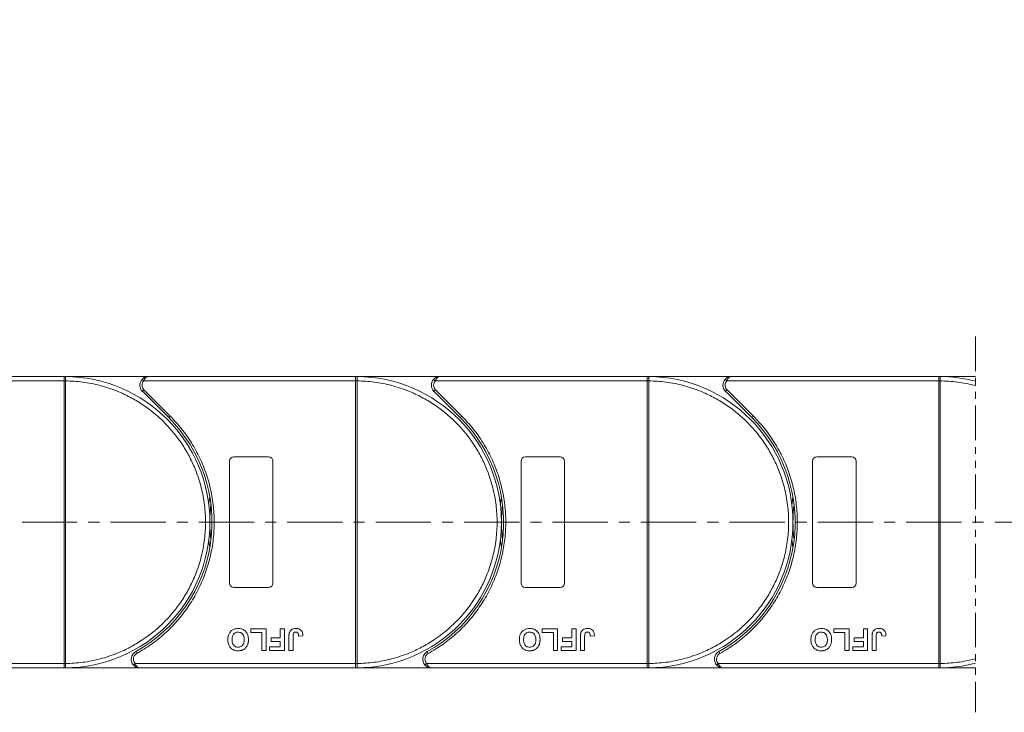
# Model space of a CAD drawing. Header units: millimetres. Extents: x -765 to 710, y 139 to 1172.
# Tile 30 of 76: x -42 to 184, y 556 to 716. Entities that reach past the tile are written whole.
import ezdxf

# ---------------------------------------------------------------- set-up
doc = ezdxf.new("R2010")
doc.units = ezdxf.units.MM
doc.linetypes.add('CENTERX2', pattern=[20.32, 12.7, -2.54, 2.54, -2.54])
doc.linetypes.add('PHANTOM2', pattern=[31.75, 15.875, -3.175, 3.175, -3.175, 3.175, -3.175])
doc.styles.get("Standard").update_dxf_attribs({"font": '仿宋_GB2312.ttf', "width": 0.8})
doc.dimstyles.new('副本 ISO-45.1', dxfattribs={"dimtxt": 10, "dimasz": 9, "dimexe": 6.5, "dimexo": 0.625, "dimgap": 2.5, "dimtad": 1, "dimdsep": 46, "dimtxsty": 'Standard', "dimcen": 2.5, "dimadec": 0, "dimazin": 0, "dimtfac": 1, "dimtmove": 0, "dimatfit": 3, "dimfxl": 0, "dimarcsym": 0})

# ---------------------------------------------------------------- blocks, each defined once
blk = doc.blocks.new('*D2871')
at = {"color": 0, "lineweight": -2}
for p, q in [((100.41, 827.88), (604.4, 827.88)), ((597.9, 575.68), (597.9, 818.88)), ((522.17, 566.68), (604.4, 566.68))]:
    blk.add_line(p, q, dxfattribs=at)
at = {"color": 0, "lineweight": 9}
for points in [[(596.4, 818.88), (599.4, 818.88), (597.9, 827.88)], [(596.4, 575.68), (599.4, 575.68), (597.9, 566.68)]]:
    blk.add_solid(points, dxfattribs=at)
at = {"layer": 'Defpoints', "color": 0, "lineweight": 9}
for p in [(99.79, 827.88), (597.9, 827.88), (521.55, 566.68)]:
    blk.add_point(p, dxfattribs=at)
at = {"color": 0, "lineweight": 9, "insert": (590.4, 697.28), "char_height": 10, "attachment_point": 5, "rotation": 90}
blk.add_mtext('2R+67', dxfattribs=at)

msp = doc.modelspace()

# ---------------------------------------------------------------- linework, layer by layer
at = {"color": 3, "linetype": 'PHANTOM2', "lineweight": 9, "ltscale": 0.5}
msp.add_line((177.654, 642.856), (177.652, 556.466), dxfattribs=at)
at = {"color": 7, "linetype": 'Continuous', "lineweight": 15}
for p, q in [((-31.781, 633.677), (-79.369, 633.677)), ((-12.369, 633.677), (-31.781, 633.677)), ((-31.781, 633.677), (-31.547, 633.676)), ((35.219, 633.677), (-12.369, 633.677)), ((35.219, 633.677), (35.453, 633.676)), ((54.631, 633.677), (35.219, 633.677)), ((102.219, 633.677), (54.631, 633.677)), ((121.631, 633.677), (102.219, 633.677)), ((102.219, 633.677), (102.453, 633.676)), ((169.219, 633.677), (121.631, 633.677)), ((169.219, 633.677), (169.453, 633.676)), ((177.653, 633.677), (169.219, 633.677)), ((-80.487, 632.677), (-31.781, 632.677)), ((-31.781, 567.679), (-31.781, 632.675)), ((-31.781, 632.675), (-31.431, 632.675)), ((-31.431, 632.678), (-31.431, 632.675)), ((-31.431, 632.675), (-31.431, 567.679)), ((-13.86, 633.01), (-13.487, 632.677)), ((-13.487, 632.677), (35.219, 632.677)), ((35.219, 567.679), (35.219, 632.675)), ((35.219, 632.675), (35.569, 632.675)), ((35.569, 632.678), (35.569, 632.675)), ((35.569, 632.675), (35.569, 567.679)), ((53.14, 633.01), (53.513, 632.677)), ((53.513, 632.677), (102.219, 632.677)), ((102.219, 567.679), (102.219, 632.675)), ((102.219, 632.675), (102.569, 632.675)), ((102.569, 632.678), (102.569, 632.675)), ((102.569, 632.675), (102.569, 567.679)), ((120.14, 633.01), (120.513, 632.677)), ((120.513, 632.677), (169.219, 632.677)), ((169.219, 567.679), (169.219, 632.675)), ((169.219, 632.675), (169.569, 632.675)), ((169.569, 632.678), (169.569, 632.675)), ((169.569, 632.675), (169.569, 567.679)), ((-13.43, 630.616), (-13.784, 630.263)), ((-13.784, 630.263), (-7.739, 624.219)), ((-13.43, 630.616), (-7.386, 624.572)), ((53.57, 630.616), (53.216, 630.263)), ((53.216, 630.263), (59.261, 624.219)), ((53.57, 630.616), (59.614, 624.572)), ((120.57, 630.616), (120.216, 630.263)), ((120.216, 630.263), (126.261, 624.219)), ((120.57, 630.616), (126.614, 624.572)), ((-7.386, 624.572), (-7.739, 624.219)), ((59.614, 624.572), (59.261, 624.219)), ((126.614, 624.572), (126.261, 624.219)), ((6.219, 586.177), (6.219, 614.177)), ((7.219, 615.177), (15.219, 615.177)), ((16.219, 614.177), (16.219, 586.177)), ((73.219, 586.177), (73.219, 614.177)), ((74.219, 615.177), (82.219, 615.177)), ((83.219, 614.177), (83.219, 586.177)), ((140.219, 586.177), (140.219, 614.177)), ((141.219, 615.177), (149.219, 615.177)), ((150.219, 614.177), (150.219, 586.177)), ((15.219, 585.177), (7.219, 585.177)), ((82.219, 585.177), (74.219, 585.177)), ((149.219, 585.177), (141.219, 585.177)), ((11.104, 574.844), (11.104, 575.677)), ((11.104, 575.677), (14.629, 575.677)), ((13.668, 574.844), (11.104, 574.844)), ((13.668, 570.677), (13.668, 574.844)), ((14.629, 575.677), (14.629, 570.677)), ((17.898, 575.677), (18.86, 575.677)), ((17.898, 573.562), (17.898, 575.677)), ((18.86, 575.677), (18.86, 570.677)), ((78.104, 574.844), (78.104, 575.677)), ((78.104, 575.677), (81.629, 575.677)), ((80.668, 574.844), (78.104, 574.844)), ((80.668, 570.677), (80.668, 574.844)), ((81.629, 575.677), (81.629, 570.677)), ((84.898, 573.562), (84.898, 575.677)), ((84.898, 575.677), (85.86, 575.677)), ((85.86, 575.677), (85.86, 570.677)), ((145.104, 574.844), (145.104, 575.677)), ((145.104, 575.677), (148.629, 575.677)), ((147.668, 574.844), (145.104, 574.844)), ((147.668, 570.677), (147.668, 574.844)), ((148.629, 575.677), (148.629, 570.677)), ((151.898, 573.562), (151.898, 575.677)), ((151.898, 575.677), (152.86, 575.677)), ((152.86, 575.677), (152.86, 570.677)), ((15.783, 573.562), (17.898, 573.562)), ((15.783, 572.728), (15.783, 573.562)), ((17.898, 572.728), (15.783, 572.728)), ((17.898, 571.51), (17.898, 572.728)), ((19.886, 570.677), (19.886, 573.829)), ((20.847, 573.913), (20.847, 570.677)), ((22.129, 574.01), (23.091, 574.074)), ((82.783, 572.728), (82.783, 573.562)), ((82.783, 573.562), (84.898, 573.562)), ((84.898, 572.728), (82.783, 572.728)), ((84.898, 571.51), (84.898, 572.728)), ((86.886, 570.677), (86.886, 573.829)), ((87.847, 573.913), (87.847, 570.677)), ((89.129, 574.01), (90.091, 574.074)), ((149.783, 572.728), (149.783, 573.562)), ((149.783, 573.562), (151.898, 573.562)), ((151.898, 572.728), (149.783, 572.728)), ((151.898, 571.51), (151.898, 572.728)), ((153.886, 570.677), (153.886, 573.829)), ((154.847, 573.913), (154.847, 570.677)), ((156.129, 574.01), (157.091, 574.074)), ((-15.321, 570.427), (-15.079, 569.989)), ((14.629, 570.677), (13.668, 570.677)), ((15.463, 570.677), (15.463, 571.51)), ((15.463, 571.51), (17.898, 571.51)), ((18.86, 570.677), (15.463, 570.677)), ((20.847, 570.677), (19.886, 570.677)), ((51.679, 570.427), (51.921, 569.989)), ((81.629, 570.677), (80.668, 570.677)), ((82.463, 570.677), (82.463, 571.51)), ((82.463, 571.51), (84.898, 571.51)), ((85.86, 570.677), (82.463, 570.677)), ((87.847, 570.677), (86.886, 570.677)), ((118.679, 570.427), (118.921, 569.989)), ((148.629, 570.677), (147.668, 570.677)), ((149.463, 570.677), (149.463, 571.51)), ((149.463, 571.51), (151.898, 571.51)), ((152.86, 570.677), (149.463, 570.677)), ((154.847, 570.677), (153.886, 570.677)), ((-31.781, 567.677), (-82.471, 567.677)), ((-81.353, 566.677), (-31.781, 566.677)), ((-31.431, 567.679), (-31.781, 567.679)), ((-31.547, 566.678), (-31.781, 566.677)), ((-31.781, 566.677), (-14.353, 566.677)), ((-31.431, 567.679), (-31.431, 567.676)), ((-15.471, 567.677), (-15.843, 567.344)), ((35.219, 567.677), (-15.471, 567.677)), ((-14.353, 566.677), (35.219, 566.677)), ((35.569, 567.679), (35.219, 567.679)), ((35.453, 566.678), (35.219, 566.677)), ((35.219, 566.677), (52.647, 566.677)), ((35.569, 567.679), (35.569, 567.676)), ((51.529, 567.677), (51.157, 567.344)), ((102.219, 567.677), (51.529, 567.677)), ((52.647, 566.677), (102.219, 566.677)), ((102.569, 567.679), (102.219, 567.679)), ((102.453, 566.678), (102.219, 566.677)), ((102.219, 566.677), (119.647, 566.677)), ((102.569, 567.679), (102.569, 567.676)), ((118.529, 567.677), (118.157, 567.344)), ((169.219, 567.677), (118.529, 567.677)), ((119.647, 566.677), (169.219, 566.677)), ((169.569, 567.679), (169.219, 567.679)), ((169.453, 566.678), (169.219, 566.677)), ((169.219, 566.677), (177.652, 566.677)), ((169.569, 567.679), (169.569, 567.676))]:
    msp.add_line(p, q, dxfattribs=at)
at = {"color": 1, "linetype": 'CENTERX2', "lineweight": 13}
msp.add_line((540.211, 600.177), (-165.6, 600.177), dxfattribs=at)
at = {"color": 7, "linetype": 'Continuous', "lineweight": 15, "flags": 128}
for points in [[(1.467, 604.277), (1.501, 604.543), (1.719, 605.986)], [(68.467, 604.277), (68.501, 604.543), (68.719, 605.986)], [(135.467, 604.277), (135.501, 604.543), (135.719, 605.986)], [(1.719, 594.367), (1.501, 595.81), (1.467, 596.077)], [(68.719, 594.367), (68.501, 595.81), (68.467, 596.077)], [(135.719, 594.367), (135.501, 595.81), (135.467, 596.077)]]:
    msp.add_lwpolyline(points, dxfattribs=at)
at = {"color": 7, "linetype": 'Continuous', "lineweight": 15}
for centre, radius, start, end in [((-31.544, 633.381), 0.295, 90.53836, 143.36012), ((-31.781, 600.177), 33.5, 270.40019, 89.59981), ((35.456, 633.381), 0.295, 90.53836, 143.36012), ((35.219, 600.177), 33.5, 270.40019, 89.59981), ((102.456, 633.381), 0.295, 90.53836, 143.36012), ((102.219, 600.177), 33.5, 270.40019, 89.59981), ((169.456, 633.381), 0.295, 90.53836, 143.36012), ((169.219, 600.177), 33.5, 75.41757, 89.59981), ((-31.518, 602.494), 30.184, 89.8339, 90.49831), ((-12.369, 631.677), 2, 138.18969, 225), ((35.482, 602.494), 30.184, 89.8339, 90.49831), ((54.631, 631.677), 2, 138.18969, 225), ((102.482, 602.494), 30.184, 89.8339, 90.49831), ((121.631, 631.677), 2, 138.18969, 225), ((169.482, 602.494), 30.184, 89.8339, 90.49831), ((-31.781, 600.177), 34, 298.95502, 45), ((35.219, 600.177), 34, 298.95502, 45), ((102.219, 600.177), 34, 298.95502, 45), ((7.219, 614.177), 1, 90, 180), ((15.219, 614.177), 1, 0, 90), ((74.219, 614.177), 1, 90, 180), ((82.219, 614.177), 1, 0, 90), ((141.219, 614.177), 1, 90, 180), ((149.219, 614.177), 1, 0, 90), ((35.219, 600.177), 33.5, 172.96973, 187.03027), ((102.219, 600.177), 33.5, 172.96973, 187.03027), ((169.219, 600.177), 33.5, 172.96973, 187.03027), ((7.219, 586.177), 1, 180, 270), ((15.219, 586.177), 1, 270, 0), ((74.219, 586.177), 1, 180, 270), ((82.219, 586.177), 1, 270, 0), ((141.219, 586.177), 1, 180, 270), ((149.219, 586.177), 1, 270, 360), ((-14.353, 568.677), 2, 118.95502, 221.81031), ((52.647, 568.677), 2, 118.95502, 221.81031), ((119.647, 568.677), 2, 118.95502, 221.81031), ((-31.518, 597.859), 30.184, 269.50169, 270.1661), ((-31.544, 566.973), 0.295, 216.63988, 269.46164), ((35.482, 597.859), 30.184, 269.50169, 270.1661), ((35.456, 566.973), 0.295, 216.63988, 269.46164), ((102.482, 597.859), 30.184, 269.50169, 270.1661), ((102.456, 566.973), 0.295, 216.63988, 269.46164), ((169.482, 597.859), 30.184, 269.50169, 270.1661), ((169.456, 566.973), 0.295, 216.63988, 269.46164), ((169.219, 600.177), 33.5, 270.40019, 284.58087)]:
    msp.add_arc(centre, radius, start, end, dxfattribs=at)
for points in [[(-31.781, 633.557), (-31.781, 633.592), (-31.781, 633.661), (-31.781, 633.672), (-31.781, 633.677)], [(35.219, 633.557), (35.219, 633.592), (35.219, 633.661), (35.219, 633.672), (35.219, 633.677)], [(102.219, 633.557), (102.219, 633.592), (102.219, 633.661), (102.219, 633.672), (102.219, 633.677)], [(169.219, 633.557), (169.219, 633.592), (169.219, 633.661), (169.219, 633.672), (169.219, 633.677)], [(-13.487, 632.677), (-13.597, 632.528), (-13.817, 632.23), (-13.852, 631.861), (-13.869, 631.677)], [(-13.869, 631.677), (-13.849, 631.478), (-13.808, 631.081), (-13.556, 630.771), (-13.43, 630.616)], [(53.513, 632.677), (53.403, 632.528), (53.183, 632.23), (53.148, 631.861), (53.131, 631.677)], [(53.131, 631.677), (53.151, 631.478), (53.192, 631.081), (53.444, 630.771), (53.57, 630.616)], [(120.513, 632.677), (120.403, 632.528), (120.183, 632.23), (120.148, 631.861), (120.131, 631.677)], [(120.131, 631.677), (120.151, 631.478), (120.192, 631.081), (120.444, 630.771), (120.57, 630.616)], [(-15.853, 568.677), (-15.835, 568.493), (-15.8, 568.124), (-15.58, 567.826), (-15.471, 567.677)], [(51.147, 568.677), (51.165, 568.493), (51.2, 568.124), (51.42, 567.826), (51.529, 567.677)], [(118.147, 568.677), (118.165, 568.493), (118.2, 568.124), (118.42, 567.826), (118.529, 567.677)], [(-31.781, 566.677), (-31.781, 566.682), (-31.781, 566.693), (-31.781, 566.762), (-31.781, 566.797)], [(35.219, 566.677), (35.219, 566.682), (35.219, 566.693), (35.219, 566.762), (35.219, 566.797)], [(102.219, 566.677), (102.219, 566.682), (102.219, 566.693), (102.219, 566.762), (102.219, 566.797)], [(169.219, 566.677), (169.219, 566.682), (169.219, 566.693), (169.219, 566.762), (169.219, 566.797)]]:
    msp.add_open_spline(points, degree=3, dxfattribs=at)
for points, knots in [([(-31.781, 632.677), (-31.781, 632.789), (-31.781, 633.014), (-31.781, 633.313), (-31.781, 633.481), (-31.781, 633.547), (-31.781, 633.557)], [0, 0, 0, 0, 0.3133566, 0.6267132, 0.9400698, 1, 1, 1, 1]), ([(-31.547, 633.676), (-31.53, 633.673), (-31.493, 633.667), (-31.464, 633.613), (-31.444, 633.52), (-31.433, 633.373), (-31.431, 633.178), (-31.43, 632.933), (-31.431, 632.768), (-31.431, 632.678)], [0, 0, 0, 0, 0.1119973, 0.2448439, 0.3691679, 0.5008987, 0.6875333, 0.8281382, 1, 1, 1, 1]), ([(-13.86, 633.01), (-13.765, 633.104), (-13.556, 633.311), (-13.057, 633.598), (-12.639, 633.646), (-12.369, 633.677)], [0, 0, 0, 0, 0.2270634, 0.5015869, 1, 1, 1, 1]), ([(-12.369, 633.677), (-12.475, 633.664), (-12.687, 633.638), (-12.997, 633.426), (-13.276, 633.1), (-13.42, 632.812), (-13.487, 632.677)], [0, 0, 0, 0, 0.2515188, 0.5017844, 0.7656323, 1, 1, 1, 1]), ([(35.219, 632.677), (35.219, 632.789), (35.219, 633.014), (35.219, 633.313), (35.219, 633.481), (35.219, 633.547), (35.219, 633.557)], [0, 0, 0, 0, 0.3133566, 0.6267132, 0.9400698, 1, 1, 1, 1]), ([(35.453, 633.676), (35.47, 633.673), (35.507, 633.667), (35.536, 633.613), (35.556, 633.52), (35.567, 633.373), (35.569, 633.178), (35.57, 632.933), (35.569, 632.768), (35.569, 632.678)], [0, 0, 0, 0, 0.1119973, 0.2448439, 0.3691679, 0.5008987, 0.6875333, 0.8281382, 1, 1, 1, 1]), ([(53.14, 633.01), (53.235, 633.104), (53.444, 633.311), (53.943, 633.598), (54.361, 633.646), (54.631, 633.677)], [0, 0, 0, 0, 0.2270634, 0.5015869, 1, 1, 1, 1]), ([(54.631, 633.677), (54.525, 633.664), (54.313, 633.638), (54.003, 633.426), (53.724, 633.1), (53.58, 632.812), (53.513, 632.677)], [0, 0, 0, 0, 0.2515188, 0.5017844, 0.7656323, 1, 1, 1, 1]), ([(102.219, 632.677), (102.219, 632.789), (102.219, 633.014), (102.219, 633.313), (102.219, 633.481), (102.219, 633.547), (102.219, 633.557)], [0, 0, 0, 0, 0.3133566, 0.6267132, 0.9400698, 1, 1, 1, 1]), ([(102.453, 633.676), (102.47, 633.673), (102.507, 633.667), (102.536, 633.613), (102.556, 633.52), (102.567, 633.373), (102.569, 633.178), (102.57, 632.933), (102.569, 632.768), (102.569, 632.678)], [0, 0, 0, 0, 0.11199725, 0.24484387, 0.3691679, 0.50089869, 0.68753328, 0.82813816, 1, 1, 1, 1]), ([(120.14, 633.01), (120.235, 633.104), (120.444, 633.311), (120.943, 633.598), (121.361, 633.646), (121.631, 633.677)], [0, 0, 0, 0, 0.2270634, 0.5015869, 1, 1, 1, 1]), ([(121.631, 633.677), (121.525, 633.664), (121.313, 633.638), (121.003, 633.426), (120.724, 633.1), (120.58, 632.812), (120.513, 632.677)], [0, 0, 0, 0, 0.2515188, 0.5017844, 0.7656323, 1, 1, 1, 1]), ([(169.219, 632.677), (169.219, 632.789), (169.219, 633.014), (169.219, 633.313), (169.219, 633.481), (169.219, 633.547), (169.219, 633.557)], [0, 0, 0, 0, 0.3133566, 0.6267132, 0.9400698, 1, 1, 1, 1]), ([(169.453, 633.676), (169.47, 633.673), (169.507, 633.667), (169.536, 633.613), (169.556, 633.52), (169.567, 633.373), (169.569, 633.178), (169.57, 632.933), (169.569, 632.768), (169.569, 632.678)], [0, 0, 0, 0, 0.1119973, 0.2448439, 0.3691679, 0.5008987, 0.6875333, 0.8281382, 1, 1, 1, 1]), ([(-31.781, 632.675), (-31.781, 632.675), (-31.781, 632.676), (-31.781, 632.676), (-31.781, 632.677), (-31.781, 632.677)], [0, 0, 0, 0, 0.3846661, 0.6923333, 1, 1, 1, 1]), ([(-31.431, 632.675), (-30.118, 632.615), (-27.452, 632.493), (-23.463, 631.679), (-19.82, 630.473), (-16.584, 628.967), (-13.759, 627.289), (-11.097, 625.32), (-7.819, 622.328), (-5.031, 618.864), (-2.829, 615.063), (-1.359, 611.811), (-0.185, 608.155), (0.557, 604.157), (0.799, 600.177), (0.557, 596.196), (-0.185, 592.199), (-1.359, 588.543), (-2.828, 585.291), (-4.477, 582.448), (-6.416, 579.765), (-9.373, 576.455), (-12.807, 573.629), (-16.584, 571.387), (-19.82, 569.88), (-23.463, 568.675), (-27.453, 567.861), (-30.118, 567.739), (-31.431, 567.679)], [0, 0, 0, 0, 0.038862, 0.078912, 0.1200677, 0.1522272, 0.1843815, 0.2172151, 0.2500433, 0.3156185, 0.347778, 0.3799323, 0.4210926, 0.4611415, 0.5, 0.5388632, 0.578912, 0.6200677, 0.6522272, 0.6843815, 0.7172151, 0.7500433, 0.8156185, 0.847778, 0.8799323, 0.9210926, 0.9611404, 1, 1, 1, 1]), ([(35.219, 632.675), (35.219, 632.675), (35.219, 632.676), (35.219, 632.676), (35.219, 632.677), (35.219, 632.677)], [0, 0, 0, 0, 0.3846661, 0.6923333, 1, 1, 1, 1]), ([(35.569, 632.675), (36.882, 632.615), (39.548, 632.493), (43.537, 631.679), (47.18, 630.473), (50.416, 628.967), (53.241, 627.289), (55.903, 625.32), (59.181, 622.328), (61.969, 618.864), (64.171, 615.063), (65.641, 611.811), (66.815, 608.155), (67.557, 604.157), (67.799, 600.177), (67.557, 596.196), (66.815, 592.199), (65.641, 588.543), (64.172, 585.291), (62.523, 582.448), (60.584, 579.765), (57.627, 576.455), (54.193, 573.629), (50.416, 571.387), (47.18, 569.88), (43.537, 568.675), (39.547, 567.861), (36.882, 567.739), (35.569, 567.679)], [0, 0, 0, 0, 0.03886198, 0.07891202, 0.12006769, 0.15222721, 0.18438153, 0.21721506, 0.25004326, 0.31561849, 0.34777802, 0.37993233, 0.42109262, 0.46114154, 0.50000001, 0.53886316, 0.57891202, 0.62006769, 0.65222721, 0.68438153, 0.71721506, 0.75004326, 0.81561849, 0.84777802, 0.87993233, 0.92109262, 0.96114036, 1, 1, 1, 1]), ([(102.219, 632.675), (102.219, 632.675), (102.219, 632.676), (102.219, 632.676), (102.219, 632.677), (102.219, 632.677)], [0, 0, 0, 0, 0.3846661, 0.6923333, 1, 1, 1, 1]), ([(102.569, 632.675), (103.882, 632.615), (106.548, 632.493), (110.537, 631.679), (114.18, 630.473), (117.416, 628.967), (120.241, 627.289), (122.903, 625.32), (126.181, 622.328), (128.969, 618.864), (131.171, 615.063), (132.641, 611.811), (133.815, 608.155), (134.557, 604.157), (134.799, 600.177), (134.557, 596.196), (133.815, 592.199), (132.641, 588.543), (131.172, 585.291), (129.523, 582.448), (127.584, 579.765), (124.627, 576.455), (121.193, 573.629), (117.416, 571.387), (114.18, 569.88), (110.537, 568.675), (106.547, 567.861), (103.882, 567.739), (102.569, 567.679)], [0, 0, 0, 0, 0.038862, 0.078912, 0.1200677, 0.1522272, 0.1843815, 0.2172151, 0.2500433, 0.3156185, 0.347778, 0.3799323, 0.4210926, 0.4611415, 0.5, 0.5388632, 0.578912, 0.6200677, 0.6522272, 0.6843815, 0.7172151, 0.7500433, 0.8156185, 0.847778, 0.8799323, 0.9210926, 0.9611404, 1, 1, 1, 1]), ([(169.219, 632.675), (169.219, 632.675), (169.219, 632.676), (169.219, 632.676), (169.219, 632.677), (169.219, 632.677)], [0, 0, 0, 0, 0.3846661, 0.6923333, 1, 1, 1, 1]), ([(169.569, 632.675), (170.882, 632.615), (173.548, 632.493), (176.229, 631.946), (177.595, 631.579), (177.653, 631.563)], [0, 0, 0, 0, 0.03886198, 0.078912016, 0.080694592, 0.080694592, 0.080694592, 0.080694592]), ([(-7.386, 624.572), (-6.488, 623.614), (-4.693, 621.697), (-2.422, 618.43), (-0.495, 614.909), (1.014, 611.142), (2.072, 607.227), (2.658, 603.254), (2.784, 599.281), (2.455, 595.352), (1.685, 591.484), (0.466, 587.701), (-1.195, 584.045), (-3.295, 580.574), (-5.786, 577.372), (-8.61, 574.52), (-11.696, 572.008), (-13.951, 570.662), (-15.079, 569.989)], [0, 0, 0, 0, 0.0616516, 0.1233073, 0.1864354, 0.25, 0.3135645, 0.3766927, 0.4383422, 0.5, 0.5616495, 0.6233073, 0.6864354, 0.75, 0.8135645, 0.8766927, 0.9383443, 1, 1, 1, 1]), ([(59.614, 624.572), (60.512, 623.614), (62.307, 621.697), (64.578, 618.43), (66.505, 614.909), (68.014, 611.142), (69.072, 607.227), (69.658, 603.254), (69.784, 599.281), (69.455, 595.352), (68.685, 591.484), (67.466, 587.701), (65.805, 584.045), (63.705, 580.574), (61.214, 577.372), (58.39, 574.52), (55.304, 572.008), (53.049, 570.662), (51.921, 569.989)], [0, 0, 0, 0, 0.0616516, 0.1233073, 0.1864354, 0.25, 0.3135645, 0.3766927, 0.4383422, 0.5, 0.5616495, 0.6233073, 0.6864354, 0.75, 0.8135645, 0.8766927, 0.9383443, 1, 1, 1, 1]), ([(126.614, 624.572), (127.512, 623.614), (129.307, 621.697), (131.578, 618.43), (133.505, 614.909), (135.014, 611.142), (136.072, 607.227), (136.658, 603.254), (136.784, 599.281), (136.455, 595.352), (135.685, 591.484), (134.466, 587.701), (132.805, 584.045), (130.705, 580.574), (128.214, 577.372), (125.39, 574.52), (122.304, 572.008), (120.049, 570.662), (118.921, 569.989)], [0, 0, 0, 0, 0.0616516, 0.1233073, 0.1864354, 0.25, 0.3135645, 0.3766927, 0.4383422, 0.5, 0.5616495, 0.6233073, 0.6864354, 0.75, 0.8135645, 0.8766927, 0.9383443, 1, 1, 1, 1]), ([(5.847, 573.184), (5.851, 573.317), (5.861, 573.72), (6.003, 574.36), (6.395, 575.022), (6.968, 575.488), (7.608, 575.714), (8.029, 575.733), (8.212, 575.741)], [0, 0, 0, 0, 0.1018882, 0.3073435, 0.4929627, 0.6786474, 0.8607914, 1, 1, 1, 1]), ([(6.809, 573.16), (6.813, 573.293), (6.825, 573.669), (6.965, 574.191), (7.311, 574.611), (7.688, 574.841), (8.008, 574.902), (8.181, 574.907), (8.214, 574.908)], [0, 0, 0, 0, 0.1585903, 0.4472388, 0.6203806, 0.7935748, 0.9612953, 1, 1, 1, 1]), ([(8.212, 575.741), (8.345, 575.737), (8.749, 575.723), (9.409, 575.533), (10.031, 575.044), (10.456, 574.334), (10.581, 573.697), (10.589, 573.295), (10.591, 573.207)], [0, 0, 0, 0, 0.1021706, 0.3092201, 0.51365, 0.6922749, 0.9324126, 1, 1, 1, 1]), ([(8.214, 574.908), (8.349, 574.898), (8.619, 574.88), (8.999, 574.699), (9.323, 574.398), (9.572, 573.905), (9.626, 573.473), (9.629, 573.202), (9.629, 573.174)], [0, 0, 0, 0, 0.1597099, 0.3204292, 0.4910735, 0.6770503, 0.9662903, 1, 1, 1, 1]), ([(19.886, 573.829), (19.886, 573.896), (19.888, 574.029), (19.896, 574.209), (19.91, 574.368), (19.931, 574.506), (19.954, 574.644), (19.981, 574.734), (19.995, 574.779)], [0, 0, 0, 0, 0.2082698, 0.416707, 0.5614806, 0.7065734, 0.8528245, 1, 1, 1, 1]), ([(19.995, 574.779), (20.049, 574.904), (20.157, 575.153), (20.461, 575.456), (20.926, 575.704), (21.312, 575.727), (21.546, 575.741)], [0, 0, 0, 0, 0.2064605, 0.4135145, 0.6452106, 1, 1, 1, 1]), ([(20.847, 573.913), (20.85, 574.047), (20.855, 574.277), (20.904, 574.556), (20.995, 574.736), (21.112, 574.832), (21.279, 574.898), (21.406, 574.904), (21.484, 574.908)], [0, 0, 0, 0, 0.2920273, 0.5048541, 0.6139046, 0.723685, 0.8298165, 1, 1, 1, 1]), ([(21.484, 574.908), (21.526, 574.906), (21.61, 574.903), (21.72, 574.871), (21.814, 574.826), (21.886, 574.771), (21.949, 574.706), (21.982, 574.657), (21.999, 574.632)], [0, 0, 0, 0, 0.202387, 0.4109073, 0.5578292, 0.7094718, 0.8532239, 1, 1, 1, 1]), ([(21.546, 575.741), (21.68, 575.735), (21.984, 575.723), (22.436, 575.561), (22.795, 575.236), (23.049, 574.728), (23.074, 574.332), (23.091, 574.074)], [0, 0, 0, 0, 0.1552919, 0.3531453, 0.543243, 0.704067, 1, 1, 1, 1]), ([(72.847, 573.184), (72.851, 573.317), (72.861, 573.72), (73.003, 574.36), (73.395, 575.022), (73.968, 575.488), (74.608, 575.714), (75.029, 575.733), (75.212, 575.741)], [0, 0, 0, 0, 0.1018882, 0.3073435, 0.4929627, 0.6786474, 0.8607914, 1, 1, 1, 1]), ([(73.809, 573.16), (73.813, 573.293), (73.825, 573.669), (73.965, 574.191), (74.311, 574.611), (74.688, 574.841), (75.008, 574.902), (75.181, 574.907), (75.214, 574.908)], [0, 0, 0, 0, 0.1585903, 0.4472388, 0.6203806, 0.7935748, 0.9612953, 1, 1, 1, 1]), ([(75.212, 575.741), (75.345, 575.737), (75.749, 575.723), (76.409, 575.533), (77.031, 575.044), (77.456, 574.334), (77.581, 573.697), (77.589, 573.295), (77.591, 573.207)], [0, 0, 0, 0, 0.1021706, 0.3092201, 0.51365, 0.6922749, 0.9324126, 1, 1, 1, 1]), ([(75.214, 574.908), (75.349, 574.898), (75.619, 574.88), (75.999, 574.699), (76.323, 574.398), (76.572, 573.905), (76.626, 573.473), (76.629, 573.202), (76.629, 573.174)], [0, 0, 0, 0, 0.1597099, 0.3204292, 0.4910735, 0.6770503, 0.9662903, 1, 1, 1, 1]), ([(86.886, 573.829), (86.886, 573.896), (86.888, 574.029), (86.896, 574.209), (86.91, 574.368), (86.931, 574.506), (86.954, 574.644), (86.981, 574.734), (86.995, 574.779)], [0, 0, 0, 0, 0.20826979, 0.416707, 0.56148059, 0.70657343, 0.85282453, 1, 1, 1, 1]), ([(86.995, 574.779), (87.049, 574.904), (87.157, 575.153), (87.461, 575.456), (87.926, 575.704), (88.312, 575.727), (88.546, 575.741)], [0, 0, 0, 0, 0.2064605, 0.4135145, 0.6452106, 1, 1, 1, 1]), ([(87.847, 573.913), (87.85, 574.047), (87.855, 574.277), (87.904, 574.556), (87.995, 574.736), (88.112, 574.832), (88.279, 574.898), (88.406, 574.904), (88.484, 574.908)], [0, 0, 0, 0, 0.2920273, 0.5048541, 0.6139046, 0.723685, 0.8298165, 1, 1, 1, 1]), ([(88.484, 574.908), (88.526, 574.906), (88.61, 574.903), (88.72, 574.871), (88.814, 574.826), (88.886, 574.771), (88.949, 574.706), (88.982, 574.657), (88.999, 574.632)], [0, 0, 0, 0, 0.20238704, 0.41090731, 0.55782922, 0.70947182, 0.85322392, 1, 1, 1, 1]), ([(88.546, 575.741), (88.68, 575.735), (88.984, 575.723), (89.436, 575.561), (89.795, 575.236), (90.049, 574.728), (90.074, 574.332), (90.091, 574.074)], [0, 0, 0, 0, 0.1552919, 0.3531453, 0.543243, 0.704067, 1, 1, 1, 1]), ([(139.847, 573.184), (139.851, 573.317), (139.861, 573.72), (140.003, 574.36), (140.395, 575.022), (140.968, 575.488), (141.608, 575.714), (142.029, 575.733), (142.212, 575.741)], [0, 0, 0, 0, 0.1018882, 0.3073435, 0.4929627, 0.6786474, 0.8607914, 1, 1, 1, 1]), ([(140.809, 573.16), (140.813, 573.293), (140.825, 573.669), (140.965, 574.191), (141.311, 574.611), (141.688, 574.841), (142.008, 574.902), (142.181, 574.907), (142.214, 574.908)], [0, 0, 0, 0, 0.1585903, 0.4472388, 0.6203806, 0.7935748, 0.9612953, 1, 1, 1, 1]), ([(142.212, 575.741), (142.345, 575.737), (142.749, 575.723), (143.409, 575.533), (144.031, 575.044), (144.456, 574.334), (144.581, 573.697), (144.589, 573.295), (144.591, 573.207)], [0, 0, 0, 0, 0.1021706, 0.3092201, 0.51365, 0.6922749, 0.9324126, 1, 1, 1, 1]), ([(142.214, 574.908), (142.349, 574.898), (142.619, 574.88), (142.999, 574.699), (143.323, 574.398), (143.572, 573.905), (143.626, 573.473), (143.629, 573.202), (143.629, 573.174)], [0, 0, 0, 0, 0.1597099, 0.3204292, 0.4910735, 0.6770503, 0.9662903, 1, 1, 1, 1]), ([(153.886, 573.829), (153.886, 573.896), (153.888, 574.029), (153.896, 574.209), (153.91, 574.368), (153.931, 574.506), (153.954, 574.644), (153.981, 574.734), (153.995, 574.779)], [0, 0, 0, 0, 0.2082698, 0.416707, 0.5614806, 0.7065734, 0.8528245, 1, 1, 1, 1]), ([(153.995, 574.779), (154.049, 574.904), (154.157, 575.153), (154.461, 575.456), (154.926, 575.704), (155.312, 575.727), (155.546, 575.741)], [0, 0, 0, 0, 0.2064605, 0.4135145, 0.6452106, 1, 1, 1, 1]), ([(154.847, 573.913), (154.85, 574.047), (154.855, 574.277), (154.904, 574.556), (154.995, 574.736), (155.112, 574.832), (155.279, 574.898), (155.406, 574.904), (155.484, 574.908)], [0, 0, 0, 0, 0.29202728, 0.5048541, 0.61390458, 0.72368495, 0.82981647, 1, 1, 1, 1]), ([(155.484, 574.908), (155.526, 574.906), (155.61, 574.903), (155.72, 574.871), (155.814, 574.826), (155.886, 574.771), (155.949, 574.706), (155.982, 574.657), (155.999, 574.632)], [0, 0, 0, 0, 0.202387, 0.4109073, 0.5578292, 0.7094718, 0.8532239, 1, 1, 1, 1]), ([(155.546, 575.741), (155.68, 575.735), (155.984, 575.723), (156.436, 575.561), (156.795, 575.236), (157.049, 574.728), (157.074, 574.332), (157.091, 574.074)], [0, 0, 0, 0, 0.1552919, 0.3531453, 0.543243, 0.704067, 1, 1, 1, 1]), ([(8.226, 570.613), (8.093, 570.617), (7.689, 570.631), (7.034, 570.826), (6.416, 571.313), (5.988, 572.02), (5.857, 572.671), (5.849, 573.085), (5.847, 573.184)], [0, 0, 0, 0, 0.1013981, 0.3069957, 0.5061443, 0.6852619, 0.9245571, 1, 1, 1, 1]), ([(8.214, 571.446), (8.08, 571.455), (7.809, 571.471), (7.426, 571.64), (7.115, 571.928), (6.876, 572.39), (6.814, 572.819), (6.81, 573.105), (6.809, 573.16)], [0, 0, 0, 0, 0.1602922, 0.3219224, 0.4907614, 0.6575692, 0.9338827, 1, 1, 1, 1]), ([(9.629, 573.174), (9.625, 573.041), (9.615, 572.704), (9.497, 572.225), (9.213, 571.811), (8.854, 571.556), (8.501, 571.456), (8.287, 571.449), (8.214, 571.446)], [0, 0, 0, 0, 0.15861661, 0.40086372, 0.57305935, 0.74548557, 0.91298519, 1, 1, 1, 1]), ([(10.591, 573.207), (10.59, 573.14), (10.589, 573.007), (10.575, 572.8), (10.55, 572.586), (10.509, 572.367), (10.452, 572.148), (10.396, 572.007), (10.367, 571.936)], [0, 0, 0, 0, 0.1539502, 0.3081809, 0.478699, 0.6499612, 0.8242026, 1, 1, 1, 1]), ([(21.999, 574.632), (22.018, 574.595), (22.056, 574.52), (22.084, 574.407), (22.104, 574.301), (22.116, 574.205), (22.125, 574.108), (22.128, 574.043), (22.129, 574.01)], [0, 0, 0, 0, 0.1938055, 0.3931273, 0.5440688, 0.6954121, 0.8476129, 1, 1, 1, 1]), ([(75.226, 570.613), (75.093, 570.617), (74.689, 570.631), (74.034, 570.826), (73.416, 571.313), (72.988, 572.02), (72.857, 572.671), (72.849, 573.085), (72.847, 573.184)], [0, 0, 0, 0, 0.1013981, 0.3069957, 0.5061443, 0.6852619, 0.9245571, 1, 1, 1, 1]), ([(75.214, 571.446), (75.08, 571.455), (74.809, 571.471), (74.426, 571.64), (74.115, 571.928), (73.876, 572.39), (73.814, 572.819), (73.81, 573.105), (73.809, 573.16)], [0, 0, 0, 0, 0.16029217, 0.32192242, 0.49076139, 0.65756923, 0.93388265, 1, 1, 1, 1]), ([(76.629, 573.174), (76.625, 573.041), (76.615, 572.704), (76.497, 572.225), (76.213, 571.811), (75.854, 571.556), (75.501, 571.456), (75.287, 571.449), (75.214, 571.446)], [0, 0, 0, 0, 0.1586166, 0.4008637, 0.5730594, 0.7454856, 0.9129852, 1, 1, 1, 1]), ([(77.591, 573.207), (77.59, 573.14), (77.589, 573.007), (77.575, 572.8), (77.55, 572.586), (77.509, 572.367), (77.452, 572.148), (77.396, 572.007), (77.367, 571.936)], [0, 0, 0, 0, 0.1539502, 0.3081809, 0.478699, 0.6499612, 0.8242026, 1, 1, 1, 1]), ([(88.999, 574.632), (89.018, 574.595), (89.056, 574.52), (89.084, 574.407), (89.104, 574.301), (89.116, 574.205), (89.125, 574.108), (89.128, 574.043), (89.129, 574.01)], [0, 0, 0, 0, 0.19380551, 0.39312733, 0.54406876, 0.6954121, 0.84761289, 1, 1, 1, 1]), ([(142.226, 570.613), (142.093, 570.617), (141.689, 570.631), (141.034, 570.826), (140.416, 571.313), (139.988, 572.02), (139.857, 572.671), (139.849, 573.085), (139.847, 573.184)], [0, 0, 0, 0, 0.1013981, 0.3069957, 0.5061443, 0.6852619, 0.9245571, 1, 1, 1, 1]), ([(142.214, 571.446), (142.08, 571.455), (141.809, 571.471), (141.426, 571.64), (141.115, 571.928), (140.876, 572.39), (140.814, 572.819), (140.81, 573.105), (140.809, 573.16)], [0, 0, 0, 0, 0.1602922, 0.3219224, 0.4907614, 0.6575692, 0.9338827, 1, 1, 1, 1]), ([(143.629, 573.174), (143.625, 573.041), (143.615, 572.704), (143.497, 572.225), (143.213, 571.811), (142.854, 571.556), (142.501, 571.456), (142.287, 571.449), (142.214, 571.446)], [0, 0, 0, 0, 0.15861661, 0.40086372, 0.57305935, 0.74548557, 0.91298519, 1, 1, 1, 1]), ([(144.591, 573.207), (144.59, 573.14), (144.589, 573.007), (144.575, 572.8), (144.55, 572.586), (144.509, 572.367), (144.452, 572.148), (144.396, 572.007), (144.367, 571.936)], [0, 0, 0, 0, 0.1539502, 0.3081809, 0.478699, 0.6499612, 0.8242026, 1, 1, 1, 1]), ([(155.999, 574.632), (156.018, 574.595), (156.056, 574.52), (156.084, 574.407), (156.104, 574.301), (156.116, 574.205), (156.125, 574.108), (156.128, 574.043), (156.129, 574.01)], [0, 0, 0, 0, 0.1938055, 0.3931273, 0.5440688, 0.6954121, 0.8476129, 1, 1, 1, 1]), ([(9.28, 570.809), (9.218, 570.784), (9.093, 570.734), (8.909, 570.686), (8.734, 570.651), (8.566, 570.629), (8.397, 570.615), (8.283, 570.613), (8.226, 570.613)], [0, 0, 0, 0, 0.1854289, 0.3721896, 0.5277082, 0.6838775, 0.8416784, 1, 1, 1, 1]), ([(10.367, 571.936), (10.308, 571.816), (10.188, 571.576), (9.871, 571.185), (9.55, 570.932), (9.309, 570.822), (9.28, 570.809)], [0, 0, 0, 0, 0.2508959, 0.5021661, 0.9405117, 1, 1, 1, 1]), ([(76.28, 570.809), (76.218, 570.784), (76.093, 570.734), (75.909, 570.686), (75.734, 570.651), (75.566, 570.629), (75.397, 570.615), (75.283, 570.613), (75.226, 570.613)], [0, 0, 0, 0, 0.1854289, 0.3721896, 0.5277082, 0.6838775, 0.8416784, 1, 1, 1, 1]), ([(77.367, 571.936), (77.308, 571.816), (77.188, 571.576), (76.871, 571.185), (76.55, 570.932), (76.309, 570.822), (76.28, 570.809)], [0, 0, 0, 0, 0.2508959, 0.5021661, 0.9405117, 1, 1, 1, 1]), ([(143.28, 570.809), (143.218, 570.784), (143.093, 570.734), (142.909, 570.686), (142.734, 570.651), (142.566, 570.629), (142.397, 570.615), (142.283, 570.613), (142.226, 570.613)], [0, 0, 0, 0, 0.1854289, 0.3721896, 0.5277082, 0.6838775, 0.8416784, 1, 1, 1, 1]), ([(144.367, 571.936), (144.308, 571.816), (144.188, 571.576), (143.871, 571.185), (143.55, 570.932), (143.309, 570.822), (143.28, 570.809)], [0, 0, 0, 0, 0.2508959, 0.5021661, 0.9405117, 1, 1, 1, 1]), ([(-15.079, 569.989), (-15.188, 569.917), (-15.412, 569.771), (-15.659, 569.447), (-15.822, 569.074), (-15.843, 568.808), (-15.853, 568.677)], [0, 0, 0, 0, 0.2455128, 0.5, 0.7544872, 1, 1, 1, 1]), ([(51.921, 569.989), (51.812, 569.917), (51.588, 569.771), (51.341, 569.447), (51.178, 569.074), (51.157, 568.808), (51.147, 568.677)], [0, 0, 0, 0, 0.2455128, 0.5, 0.7544872, 1, 1, 1, 1]), ([(118.921, 569.989), (118.812, 569.917), (118.588, 569.771), (118.341, 569.447), (118.178, 569.074), (118.157, 568.808), (118.147, 568.677)], [0, 0, 0, 0, 0.2455128, 0.5, 0.7544872, 1, 1, 1, 1]), ([(177.653, 568.79), (177.594, 568.775), (176.228, 568.408), (173.547, 567.861), (170.882, 567.739), (169.569, 567.679)], [0.919314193, 0.919314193, 0.919314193, 0.919314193, 0.921092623, 0.961140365, 1, 1, 1, 1]), ([(-31.781, 567.677), (-31.781, 567.677), (-31.781, 567.678), (-31.781, 567.678), (-31.781, 567.679), (-31.781, 567.679)], [0, 0, 0, 0, 0.38469928, 0.69234964, 1, 1, 1, 1]), ([(-31.781, 566.797), (-31.781, 566.86), (-31.781, 566.986), (-31.781, 567.28), (-31.781, 567.522), (-31.781, 567.655), (-31.781, 567.677)], [0, 0, 0, 0, 0.3133347, 0.6266911, 0.9400476, 1, 1, 1, 1]), ([(-31.431, 567.676), (-31.431, 567.585), (-31.43, 567.421), (-31.431, 567.176), (-31.433, 566.98), (-31.445, 566.833), (-31.464, 566.74), (-31.494, 566.687), (-31.53, 566.681), (-31.547, 566.678)], [0, 0, 0, 0, 0.172016, 0.3127556, 0.4995985, 0.630391, 0.7580256, 0.8892284, 1, 1, 1, 1]), ([(-14.353, 566.677), (-14.622, 566.708), (-15.04, 566.756), (-15.539, 567.043), (-15.748, 567.25), (-15.843, 567.344)], [0, 0, 0, 0, 0.4984129, 0.772928, 1, 1, 1, 1]), ([(-15.471, 567.677), (-15.403, 567.542), (-15.259, 567.254), (-14.98, 566.928), (-14.67, 566.716), (-14.458, 566.69), (-14.353, 566.677)], [0, 0, 0, 0, 0.2343503, 0.4981953, 0.748869, 1, 1, 1, 1]), ([(35.219, 567.677), (35.219, 567.677), (35.219, 567.678), (35.219, 567.678), (35.219, 567.679), (35.219, 567.679)], [0, 0, 0, 0, 0.38469928, 0.69234964, 1, 1, 1, 1]), ([(35.219, 566.797), (35.219, 566.86), (35.219, 566.986), (35.219, 567.28), (35.219, 567.522), (35.219, 567.655), (35.219, 567.677)], [0, 0, 0, 0, 0.3133347, 0.6266911, 0.9400476, 1, 1, 1, 1]), ([(35.569, 567.676), (35.569, 567.585), (35.57, 567.421), (35.569, 567.176), (35.567, 566.98), (35.555, 566.833), (35.536, 566.74), (35.506, 566.687), (35.47, 566.681), (35.453, 566.678)], [0, 0, 0, 0, 0.172016, 0.3127556, 0.4995985, 0.630391, 0.7580256, 0.8892284, 1, 1, 1, 1]), ([(52.647, 566.677), (52.378, 566.708), (51.96, 566.756), (51.461, 567.043), (51.252, 567.25), (51.157, 567.344)], [0, 0, 0, 0, 0.4984129, 0.772928, 1, 1, 1, 1]), ([(51.529, 567.677), (51.597, 567.542), (51.741, 567.254), (52.02, 566.928), (52.33, 566.716), (52.542, 566.69), (52.647, 566.677)], [0, 0, 0, 0, 0.2343503, 0.4981953, 0.748869, 1, 1, 1, 1]), ([(102.219, 567.677), (102.219, 567.677), (102.219, 567.678), (102.219, 567.678), (102.219, 567.679), (102.219, 567.679)], [0, 0, 0, 0, 0.38469928, 0.69234964, 1, 1, 1, 1]), ([(102.219, 566.797), (102.219, 566.86), (102.219, 566.986), (102.219, 567.28), (102.219, 567.522), (102.219, 567.655), (102.219, 567.677)], [0, 0, 0, 0, 0.3133347, 0.6266911, 0.9400476, 1, 1, 1, 1]), ([(102.569, 567.676), (102.569, 567.585), (102.57, 567.421), (102.569, 567.176), (102.567, 566.98), (102.555, 566.833), (102.536, 566.74), (102.506, 566.687), (102.47, 566.681), (102.453, 566.678)], [0, 0, 0, 0, 0.172016, 0.3127556, 0.4995985, 0.630391, 0.7580256, 0.8892284, 1, 1, 1, 1]), ([(119.647, 566.677), (119.378, 566.708), (118.96, 566.756), (118.461, 567.043), (118.252, 567.25), (118.157, 567.344)], [0, 0, 0, 0, 0.4984129, 0.772928, 1, 1, 1, 1]), ([(118.529, 567.677), (118.597, 567.542), (118.741, 567.254), (119.02, 566.928), (119.33, 566.716), (119.542, 566.69), (119.647, 566.677)], [0, 0, 0, 0, 0.2343503, 0.4981953, 0.748869, 1, 1, 1, 1]), ([(169.219, 567.677), (169.219, 567.677), (169.219, 567.678), (169.219, 567.678), (169.219, 567.679), (169.219, 567.679)], [0, 0, 0, 0, 0.38469928, 0.69234964, 1, 1, 1, 1]), ([(169.219, 566.797), (169.219, 566.86), (169.219, 566.986), (169.219, 567.28), (169.219, 567.522), (169.219, 567.655), (169.219, 567.677)], [0, 0, 0, 0, 0.3133347, 0.6266911, 0.9400476, 1, 1, 1, 1]), ([(169.569, 567.676), (169.569, 567.585), (169.57, 567.421), (169.569, 567.176), (169.567, 566.98), (169.555, 566.833), (169.536, 566.74), (169.506, 566.687), (169.47, 566.681), (169.453, 566.678)], [0, 0, 0, 0, 0.172016, 0.3127556, 0.4995985, 0.630391, 0.7580256, 0.8892284, 1, 1, 1, 1])]:
    msp.add_open_spline(points, degree=3, knots=knots, dxfattribs=at)

# ---------------------------------------------------------------- dimensions: what is measured, and where the dimension line sits
at = {"color": 5, "lineweight": 9}
dim = msp.add_linear_dim(base=(597.902, 827.877), p1=(521.548, 566.677), p2=(99.79, 827.877), angle=90, text='2R+67', dimstyle='副本 ISO-45.1', dxfattribs=at)
dim.commit()
dim.dimension.update_dxf_attribs({"geometry": '*D2871', "text_midpoint": (590.402, 697.277)})

doc.saveas('drawing.dxf')
